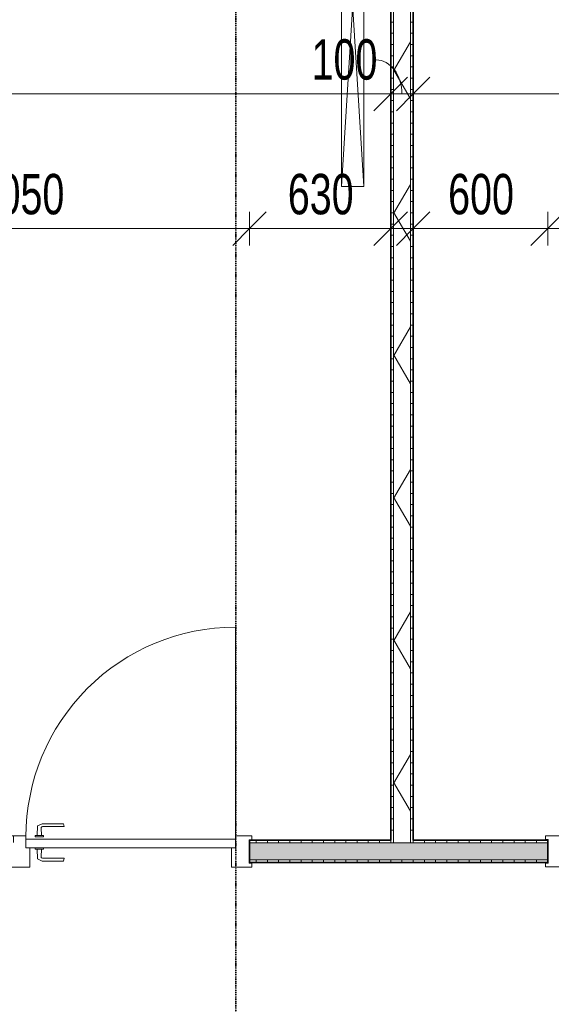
# Model space of a CAD drawing. Header units: millimetres. Extents: x -80560 to 110805, y -11020 to 52719.
# Tile 85 of 182: x 42290 to 44661, y 39018 to 43406. Entities that reach past the tile are written whole.
import ezdxf

# ---------------------------------------------------------------- set-up
doc = ezdxf.new("R2010")
doc.units = ezdxf.units.MM
doc.linetypes.add('DASHDOT2', pattern=[8, 4, -2, 0, -2])
for name, color, linetype, lineweight in [('A-ANNO-DIMS', 211, 'Continuous', 9), ('A-ANNO-DIMS-100', 211, 'Continuous', 9), ('A-DOOR', 31, 'Continuous', 18), ('A-GLAZ', 151, 'Continuous', 18), ('A-WALL', 113, 'Continuous', 35), ('A-WALL-PATT', 111, 'Continuous', 35), ('E-ELEC-EQPM', 71, 'Continuous', 18), ('G-ANNO-SYMB', 111, 'Continuous', 9), ('I-WALL', 2, 'Continuous', 18)]:
    doc.layers.add(name, color=color, linetype=linetype, lineweight=lineweight)
doc.styles.add('Arial_6', font='arial.ttf', dxfattribs={"width": 0.7, "height": 180})
doc.dimstyles.new('n3o_1_8', dxfattribs={"dimscale": 304.8, "dimtxt": 183.646692, "dimasz": 0.492126, "dimexe": 0.246063, "dimexo": 0.0625, "dimgap": 0.032808, "dimtad": 1, "dimdec": 0, "dimdsep": 46, "dimtxsty": 'Arial_6', "dimblk1": 'OBLIQUE', "dimblk2": 'OBLIQUE', "dimsah": 1, "dimcen": 0.09, "dimdle": 0.246063, "dimazin": 0, "dimtfac": 1, "dimtdec": 4, "dimtix": 1, "dimtmove": 0, "dimatfit": 3, "dimfxl": 0.246063, "dimfxlon": 1, "dimtvp": 1, "dimtolj": 1, "dimtzin": 0, "dimarcsym": 2})
doc.dimstyles.new('n3o_1_8_1', dxfattribs={"dimscale": 304.8, "dimtxt": 183.646692, "dimasz": 0.492126, "dimexe": 0.246063, "dimexo": 0.0625, "dimgap": 0.032808, "dimtad": 1, "dimdec": 0, "dimdsep": 46, "dimtxsty": 'Arial_6', "dimblk1": 'OBLIQUE', "dimblk2": 'OBLIQUE', "dimsah": 1, "dimcen": 0.09, "dimdle": 0.246063, "dimazin": 0, "dimtfac": 1, "dimtdec": 4, "dimtix": 1, "dimtmove": 1, "dimatfit": 3, "dimfxl": 0.246063, "dimfxlon": 1, "dimtvp": 1, "dimtolj": 1, "dimtzin": 0, "dimarcsym": 2})
doc.dimstyles.new('n3o_1_8_3', dxfattribs={"dimscale": 304.8, "dimtxt": 183.646692, "dimasz": 0.492126, "dimexe": 0.246063, "dimexo": 0.0625, "dimgap": 0.032808, "dimtad": 1, "dimdec": 0, "dimdsep": 46, "dimtxsty": 'Arial_6', "dimblk1": 'OBLIQUE', "dimblk2": 'OBLIQUE', "dimsah": 1, "dimcen": 0.09, "dimdle": 0.246063, "dimazin": 0, "dimtfac": 1, "dimtdec": 4, "dimtix": 1, "dimtmove": 0, "dimatfit": 3, "dimfxl": 0.246063, "dimfxlon": 1, "dimtvp": 1, "dimtolj": 1, "dimtzin": 0, "dimarcsym": 2})
pattern_1 = [(3e-13, (43944.82, 43794.75), (-2e-13, 50), [])]
pattern_2 = [(270, (46544.82, 39750), (50, 2e-13), [])]

# ---------------------------------------------------------------- blocks, each defined once
blk = doc.blocks.new('82_apparaat_rechthoekig_met clearance - Digiboard-30673038-DO_02 tweede verdieping')
at = {"layer": 'E-ELEC-EQPM'}
for p, q in [((50, 800), (-50, 800)), ((-50, 800), (-50, -800)), ((50, 800), (-50, 800)), ((-50, 800), (-50, -800)), ((50, -800), (-50, 800)), ((-50, -800), (50, 800)), ((50, 800), (-50, 800)), ((-50, 800), (-50, -800)), ((50, -800), (50, 800)), ((50, -800), (50, 800)), ((50, -800), (50, 800)), ((-50, -800), (50, -800)), ((-50, -800), (50, -800)), ((-50, -800), (50, -800))]:
    blk.add_line(p, q, dxfattribs=at)
blk = doc.blocks.new('32_n3o_deur_enkel met zijlicht - 90x139_17_K_930_2410x2070_deur glasstrook-V366-DO_02 tweede verdieping')
at = {"layer": 'A-GLAZ'}
for p, q in [((-962, 69), (-1035, 69)), ((-1035, 69), (-1035, 52)), ((-1035, 52), (-1023, 52)), ((-1023, 52), (-1023, -53)), ((-962, 39), (-962, 69)), ((-962, 69), (-790, 69)), ((-790, 69), (-28, 69)), ((28, 69), (-28, 69)), ((-28, 69), (-28, 39)), ((28, 55), (28, 69)), ((1035, 69), (962, 69)), ((962, 69), (962, 55)), ((1023, -53), (1023, 52)), ((1023, 52), (1035, 52)), ((1035, 52), (1035, 69)), ((-945, -70), (-945, 15)), ((-45, 15), (-45, -70)), ((45, -70), (45, 15)), ((945, 15), (945, -70)), ((-1023, -53), (-1035, -53)), ((-1035, -53), (-1035, -70)), ((-1035, -70), (-945, -70)), ((-45, -70), (-945, -70)), ((-45, -70), (45, -70)), ((945, -70), (1035, -70)), ((1035, -53), (1023, -53)), ((1035, -70), (1035, -53))]:
    blk.add_line(p, q, dxfattribs=at)
blk = doc.blocks.new('30_n3o_deur_dicht - 40mm_draai_LS-31987334-DO_02 tweede verdieping')
at = {"layer": 'A-DOOR'}
for p, q in [((0, 40), (-934, 40)), ((-934, 40), (-934, 0)), ((-934, 0), (0, 0)), ((0, 0), (0, 40))]:
    blk.add_line(p, q, dxfattribs=at)
blk = doc.blocks.new('30_n3o_beslag_deurkruk_met_schild - std-875116-DO_02 tweede verdieping')
at = {"layer": 'A-DOOR'}
for p, q in [((-18.5, 0), (-18.5, -5)), ((18.5, -5), (18.5, 0)), ((-18.5, -5), (18.5, -5)), ((-7.8, -48.4), (-10, -5)), ((10, -5), (8.3, -39.7)), ((12.7, -58), (-7.8, -48.4)), ((108, -58), (12.7, -58)), ((13.3, -45), (111, -45)), ((111, -45), (108, -58))]:
    blk.add_line(p, q, dxfattribs=at)
at = {"layer": 'A-DOOR', "flags": 128}
blk.add_lwpolyline([(8.3, -39.7), (8.6, -41.7), (9.6, -43.4), (11.3, -44.6), (13.3, -45)], dxfattribs=at)
blk = doc.blocks.new('30_n3o_beslag_deurkruk_met_schild - std-V363-DO_02 tweede verdieping')
at = {"layer": 'A-DOOR'}
for p, q in [((-10, 5), (-7.8, 48.4)), ((-7.8, 48.4), (12.7, 58)), ((12.7, 58), (108, 58)), ((111, 45), (13.3, 45)), ((108, 58), (111, 45)), ((18.5, 5), (-18.5, 5)), ((-18.5, 5), (-18.5, 0)), ((8.3, 39.7), (10, 5)), ((18.5, 0), (18.5, 5)), ((-18.5, 0), (18.5, 0))]:
    blk.add_line(p, q, dxfattribs=at)
at = {"layer": 'A-DOOR', "flags": 128}
blk.add_lwpolyline([(13.3, 45), (11.3, 44.6), (9.6, 43.4), (8.6, 41.7), (8.3, 39.7)], dxfattribs=at)
blk = doc.blocks.new('00_n3o_symbool_swingangle - std-31745489-DO_02 tweede verdieping')
at = {"layer": 'A-DOOR'}
blk.add_line((-415, -10), (-415, -944), dxfattribs=at)
blk.add_arc((-415, -10), 934, 270, 0, dxfattribs=at)
blk = doc.blocks.new('32_n3o_raam_h1xb2 - 90x139_25_K_2410x2070-V367-DO_02 tweede verdieping')
at = {"layer": 'A-GLAZ'}
for p, q in [((-1035, 69.5), (-1035, 52.5)), ((-962, 69.5), (-1035, 69.5)), ((-1035, 52.5), (-1023, 52.5)), ((-1023, 52.5), (-1023, -52.5)), ((-962, 39.5), (-962, 69.5)), ((-962, 69.5), (-510, 69.5)), ((-510, 69.5), (-28, 69.5)), ((28, 69.5), (-28, 69.5)), ((-28, 69.5), (-28, 39.5)), ((28, 39.5), (28, 69.5)), ((28, 69.5), (740, 69.5)), ((740, 69.5), (962, 69.5)), ((1035, 69.5), (962, 69.5)), ((962, 69.5), (962, 39.5)), ((1023, -52.5), (1023, 52.5)), ((1023, 52.5), (1035, 52.5)), ((1035, 52.5), (1035, 69.5)), ((-945, -69.5), (-945, 15.5)), ((-45, 15.5), (-45, -69.5)), ((45, -69.5), (45, 15.5)), ((945, 15.5), (945, -69.5)), ((-1023, -52.5), (-1035, -52.5)), ((-1035, -52.5), (-1035, -69.5)), ((-1035, -69.5), (-945, -69.5)), ((-45, -69.5), (-945, -69.5)), ((-45, -69.5), (45, -69.5)), ((945, -69.5), (45, -69.5)), ((945, -69.5), (1035, -69.5)), ((1035, -52.5), (1023, -52.5)), ((1035, -69.5), (1035, -52.5))]:
    blk.add_line(p, q, dxfattribs=at)
blk = doc.blocks.new('DIMBLOCK176-DO_02 tweede verdieping')
at = {"layer": 'A-ANNO-DIMS-100'}
for p, q in [((36055.3, 43074.8), (36130.3, 43149.8)), ((36055.3, 43149.8), (36055.3, 42999.8)), ((36055.3, 43074.8), (36055.3, 43149.8)), ((43944.8, 43074.8), (44019.8, 43149.8)), ((43944.8, 43149.8), (43944.8, 42999.8)), ((43944.8, 43074.8), (43944.8, 43149.8)), ((35980.3, 43074.8), (43944.8, 43074.8)), ((36055.3, 43074.8), (35980.3, 42999.8)), ((43944.8, 43074.8), (43869.8, 42999.8))]:
    blk.add_line(p, q, dxfattribs=at)
at = {"layer": 'A-ANNO-DIMS-100', "color": 0, "insert": (39807.9, 43318.5), "char_height": 180, "width": 461.094, "attachment_point": 1, "line_spacing_factor": 0.941778, "style": 'Arial_6'}
blk.add_mtext('7890', dxfattribs=at)
blk = doc.blocks.new('_Oblique')
at = {"color": 0, "linetype": 'ByBlock', "lineweight": -2}
blk.add_line((-0.5, -0.5), (0.5, 0.5), dxfattribs=at)
blk = doc.blocks.new('DIMBLOCK177-DO_02 tweede verdieping')
at = {"layer": 'A-ANNO-DIMS-100'}
for p, q in [((43944.8, 43074.8), (44019.8, 43149.8)), ((43944.8, 43149.8), (43944.8, 42999.8)), ((43944.8, 43074.8), (43944.8, 43149.8)), ((44044.8, 43074.8), (44119.8, 43149.8)), ((44044.8, 43149.8), (44044.8, 42999.8)), ((44044.8, 43074.8), (44044.8, 43149.8)), ((43944.8, 43074.8), (43869.8, 42999.8)), ((43944.8, 43074.8), (44044.8, 43074.8)), ((44044.8, 43074.8), (43969.8, 42999.8))]:
    blk.add_line(p, q, dxfattribs=at)
blk.add_ellipse((43880, 43074.8), major_axis=(0, 151.3), ratio=0.759026, start_param=4.712389, end_param=6.283185, dxfattribs=at)
at = {"layer": 'A-ANNO-DIMS-100', "color": 0, "insert": (43591.8, 43318.5), "char_height": 180, "width": 345.821, "attachment_point": 1, "line_spacing_factor": 0.941778, "style": 'Arial_6'}
blk.add_mtext('100', dxfattribs=at)
blk = doc.blocks.new('DIMBLOCK178-DO_02 tweede verdieping')
at = {"layer": 'A-ANNO-DIMS-100'}
for p, q in [((44044.8, 43074.8), (44119.8, 43149.8)), ((44044.8, 43149.8), (44044.8, 42999.8)), ((44044.8, 43074.8), (44044.8, 43149.8)), ((51844.8, 43074.8), (51919.8, 43149.8)), ((51844.8, 43149.8), (51844.8, 42999.8)), ((51844.8, 43074.8), (51844.8, 43149.8)), ((44044.8, 43074.8), (43969.8, 42999.8)), ((44044.8, 43074.8), (51844.8, 43074.8)), ((51844.8, 43074.8), (51769.8, 42999.8))]:
    blk.add_line(p, q, dxfattribs=at)
at = {"layer": 'A-ANNO-DIMS-100', "color": 0, "insert": (47752.7, 43318.5), "char_height": 180, "width": 461.094, "attachment_point": 1, "line_spacing_factor": 0.941778, "style": 'Arial_6'}
blk.add_mtext('7800', dxfattribs=at)
blk = doc.blocks.new('DIMBLOCK407-DO_02 tweede verdieping')
at = {"layer": 'A-ANNO-DIMS-100'}
for p, q in [((41264.8, 42474.8), (41339.8, 42549.8)), ((41264.8, 42399.8), (41264.8, 42549.8)), ((43314.8, 42474.8), (43389.8, 42549.8)), ((43314.8, 42399.8), (43314.8, 42549.8)), ((41264.8, 42474.8), (41189.8, 42399.8)), ((41264.8, 42474.8), (43314.8, 42474.8)), ((41264.8, 42474.8), (41264.8, 42399.8)), ((43314.8, 42474.8), (43239.8, 42399.8)), ((43314.8, 42474.8), (43314.8, 42399.8))]:
    blk.add_line(p, q, dxfattribs=at)
at = {"layer": 'A-ANNO-DIMS-100', "color": 0, "insert": (42097.7, 42718.5), "char_height": 180, "width": 461.094, "attachment_point": 1, "line_spacing_factor": 0.941778, "style": 'Arial_6'}
blk.add_mtext('2050', dxfattribs=at)
blk = doc.blocks.new('DIMBLOCK408-DO_02 tweede verdieping')
at = {"layer": 'A-ANNO-DIMS-100'}
for p, q in [((43314.8, 42474.8), (43389.8, 42549.8)), ((43314.8, 42399.8), (43314.8, 42549.8)), ((43944.8, 42474.8), (44019.8, 42549.8)), ((43944.8, 42549.8), (43944.8, 42399.8)), ((43944.8, 42474.8), (43944.8, 42549.8)), ((43314.8, 42474.8), (43239.8, 42399.8)), ((43314.8, 42474.8), (44019.8, 42474.8)), ((43314.8, 42474.8), (43314.8, 42399.8)), ((43944.8, 42474.8), (43869.8, 42399.8))]:
    blk.add_line(p, q, dxfattribs=at)
at = {"layer": 'A-ANNO-DIMS-100', "color": 0, "insert": (43485.7, 42718.5), "char_height": 180, "width": 345.821, "attachment_point": 1, "line_spacing_factor": 0.941778, "style": 'Arial_6'}
blk.add_mtext('630', dxfattribs=at)
blk = doc.blocks.new('DIMBLOCK409-DO_02 tweede verdieping')
at = {"layer": 'A-ANNO-DIMS-100'}
for p, q in [((44044.8, 42474.8), (44119.8, 42549.8)), ((44044.8, 42549.8), (44044.8, 42399.8)), ((44044.8, 42474.8), (44044.8, 42549.8)), ((44644.8, 42474.8), (44719.8, 42549.8)), ((44644.8, 42399.8), (44644.8, 42549.8)), ((43969.8, 42474.8), (44644.8, 42474.8)), ((44044.8, 42474.8), (43969.8, 42399.8)), ((44644.8, 42474.8), (44569.8, 42399.8)), ((44644.8, 42474.8), (44644.8, 42399.8))]:
    blk.add_line(p, q, dxfattribs=at)
at = {"layer": 'A-ANNO-DIMS-100', "color": 0, "insert": (44200.7, 42718.5), "char_height": 180, "width": 345.821, "attachment_point": 1, "line_spacing_factor": 0.941778, "style": 'Arial_6'}
blk.add_mtext('600', dxfattribs=at)
blk = doc.blocks.new('DIMBLOCK410-DO_02 tweede verdieping')
at = {"layer": 'A-ANNO-DIMS-100'}
for p, q in [((44644.8, 42474.8), (44719.8, 42549.8)), ((44644.8, 42399.8), (44644.8, 42549.8)), ((46694.8, 42474.8), (46769.8, 42549.8)), ((46694.8, 42399.8), (46694.8, 42549.8)), ((44644.8, 42474.8), (44569.8, 42399.8)), ((44644.8, 42474.8), (46694.8, 42474.8)), ((44644.8, 42474.8), (44644.8, 42399.8)), ((46694.8, 42474.8), (46619.8, 42399.8)), ((46694.8, 42474.8), (46694.8, 42399.8))]:
    blk.add_line(p, q, dxfattribs=at)
at = {"layer": 'A-ANNO-DIMS-100', "color": 0, "insert": (45477.7, 42718.5), "char_height": 180, "width": 461.094, "attachment_point": 1, "line_spacing_factor": 0.941778, "style": 'Arial_6'}
blk.add_mtext('2050', dxfattribs=at)

msp = doc.modelspace()

# ---------------------------------------------------------------- hatches: boundary and pattern name
at = {"layer": 'A-WALL-PATT', "lineweight": 18}
h = msp.add_hatch(dxfattribs=at)
h.set_pattern_fill('FP_30', color=256, angle=90, style=0, pattern_type=2)
h.set_pattern_definition(pattern_1)
h.paths.add_polyline_path([(43957.3, 39750), (43957.3, 47839.5), (43944.8, 47839.5), (43944.8, 39750)], flags=0)
h = msp.add_hatch(dxfattribs=at)
h.set_pattern_fill('FP_2', color=256, style=0, pattern_type=2)
h.set_pattern_definition([(60, (24894.82, 0), (-274.963, 158.75), []), (120, (24894.82, 0), (-274.963, -158.75), [])])
h.paths.add_polyline_path([(44032.3, 39737.5), (44032.3, 47839.5), (43957.3, 47839.5), (43957.3, 39737.5)], flags=0)
h = msp.add_hatch(dxfattribs=at)
h.set_pattern_fill('FP_30', color=256, angle=90, style=0, pattern_type=2)
h.set_pattern_definition(pattern_1)
h.paths.add_polyline_path([(44032.3, 39750), (44044.8, 39750), (44044.8, 47839.5), (44032.3, 47839.5), (44032.3, 40249.3)], flags=0)
h = msp.add_hatch(dxfattribs=at)
h.set_pattern_fill('FP_94', color=256, angle=-270, style=0, pattern_type=2)
h.set_pattern_definition(pattern_2)
h.paths.add_polyline_path([(51844.8, 39737.5), (51844.8, 39750), (51244.8, 39750), (51244.8, 39737.5), (51280.1, 39737.5)], flags=0)
h.paths.add_polyline_path([(48930.7, 39737.5), (49194.8, 39737.5), (49194.8, 39750), (46694.8, 39750), (46694.8, 39737.5), (47756, 39737.5)], flags=0)
h.paths.add_polyline_path([(44231.9, 39737.5), (44644.8, 39737.5), (44644.8, 39750), (44032.3, 39750), (44032.3, 39737.5)], flags=0)
h.paths.add_polyline_path([(43314.8, 39737.5), (43957.3, 39737.5), (43957.3, 39750), (43314.8, 39750)], flags=0)
h.paths.add_polyline_path([(41264.8, 39737.5), (41264.8, 39750), (41244.8, 39750), (41244.8, 39737.5)], flags=0)
at = {"layer": 'A-WALL-PATT', "lineweight": 5}
h = msp.add_hatch(color=256, dxfattribs=at)
h.paths.add_polyline_path([(51280.1, 39662.5), (51869.8, 39662.5), (51869.8, 39737.5), (51244.8, 39737.5), (51244.8, 39662.5)], flags=0)
h.paths.add_polyline_path([(49194.8, 39662.5), (49194.8, 39737.5), (46694.8, 39737.5), (46694.8, 39662.5), (48930.7, 39662.5)], flags=0)
h.paths.add_polyline_path([(44644.8, 39662.5), (44644.8, 39737.5), (43314.8, 39737.5), (43314.8, 39662.5), (44231.9, 39662.5)], flags=0)
h.paths.add_polyline_path([(41232.3, 39662.5), (41264.8, 39662.5), (41264.8, 39737.5), (41232.3, 39737.5)], flags=0)
at = {"layer": 'A-WALL-PATT', "lineweight": 18}
h = msp.add_hatch(dxfattribs=at)
h.set_pattern_fill('FP_94', color=256, angle=-270, style=0, pattern_type=2)
h.set_pattern_definition(pattern_2)
h.paths.add_polyline_path([(51244.8, 39650), (51844.8, 39650), (51844.8, 39662.5), (51244.8, 39662.5)], flags=0)
h.paths.add_polyline_path([(49194.8, 39650), (49194.8, 39662.5), (46694.8, 39662.5), (46694.8, 39650), (48930.7, 39650)], flags=0)
h.paths.add_polyline_path([(44231.9, 39650), (44644.8, 39650), (44644.8, 39662.5), (43314.8, 39662.5), (43314.8, 39650)], flags=0)
h.paths.add_polyline_path([(41244.8, 39650), (41264.8, 39650), (41264.8, 39662.5), (41244.8, 39662.5)], flags=0)

# ---------------------------------------------------------------- linework, layer by layer
at = {"layer": 'A-WALL', "lineweight": 18}
for p, q in [((43957.3, 47839.5), (43957.3, 39737.5)), ((44032.3, 47839.5), (44032.3, 39737.5)), ((44644.8, 39737.5), (43314.8, 39737.5)), ((44644.8, 39662.5), (43314.8, 39662.5))]:
    msp.add_line(p, q, dxfattribs=at)
at = {"layer": 'G-ANNO-SYMB', "linetype": 'DASHDOT2', "lineweight": 35}
msp.add_line((43253.6, 48623), (43253.6, 38972), dxfattribs=at)
at = {"layer": 'I-WALL', "lineweight": 35}
for p, q in [((43944.8, 47839.5), (43944.8, 39750)), ((44044.8, 39750), (44044.8, 47839.5)), ((43944.8, 39750), (43314.8, 39750)), ((43314.8, 39750), (43314.8, 39650)), ((44644.8, 39750), (44044.8, 39750)), ((44644.8, 39650), (44644.8, 39750)), ((43314.8, 39650), (44644.8, 39650))]:
    msp.add_line(p, q, dxfattribs=at)

# ---------------------------------------------------------------- block references
at = {"layer": 'A-DOOR', "rotation": 180}
msp.add_blockref('00_n3o_symbool_swingangle - std-31745489-DO_02 tweede verdieping', (42836.8, 39755), dxfattribs=at)
at = {"layer": 'A-DOOR'}
for name, p in [('30_n3o_beslag_deurkruk_met_schild - std-V363-DO_02 tweede verdieping', (42377.8, 39765)), ('30_n3o_deur_dicht - 40mm_draai_LS-31987334-DO_02 tweede verdieping', (43251.8, 39715)), ('30_n3o_beslag_deurkruk_met_schild - std-875116-DO_02 tweede verdieping', (42377.8, 39715))]:
    msp.add_blockref(name, p, dxfattribs=at)
at = {"layer": 'A-GLAZ'}
for name, p in [('32_n3o_deur_enkel met zijlicht - 90x139_17_K_930_2410x2070_deur glasstrook-V366-DO_02 tweede verdieping', (42289.8, 39700)), ('32_n3o_raam_h1xb2 - 90x139_25_K_2410x2070-V367-DO_02 tweede verdieping', (45669.8, 39700))]:
    msp.add_blockref(name, p, dxfattribs=at)
at = {"layer": 'E-ELEC-EQPM', "rotation": 180}
msp.add_blockref('82_apparaat_rechthoekig_met clearance - Digiboard-30673038-DO_02 tweede verdieping', (43774.8, 43462.5), dxfattribs=at)

# ---------------------------------------------------------------- dimensions: what is measured, and where the dimension line sits
at = {"layer": 'A-ANNO-DIMS'}
for base, p1, p2, dimstyle, override, picture, middle in [((43944.8189632, 43074.8073536), (36055.3189632, 43149.8073536), (43944.8189632, 43149.8073536), 'n3o_1_8', {"dimpost": '<>', "dimfxl": 7889.5}, 'DIMBLOCK176-DO_02 tweede verdieping', (40000.0689632, 43176.7104919)), ((51844.8, 43074.8), (44044.8, 43149.8), (51844.8, 43149.8), 'n3o_1_8', {"dimpost": '<>', "dimfxl": 7800}, 'DIMBLOCK178-DO_02 tweede verdieping', (47944.8, 43176.7)), ((43314.8, 42474.8), (41264.8, 42399.8), (43314.8, 42399.8), 'n3o_1_8_3', {"dimpost": '<>', "dimfxl": 2050}, 'DIMBLOCK407-DO_02 tweede verdieping', (42289.8, 42576.7)), ((43944.8, 42474.8), (43314.8, 42399.8), (43944.8, 42549.8), 'n3o_1_8_3', {"dimpost": '<>', "dimfxl": 647.610994}, 'DIMBLOCK408-DO_02 tweede verdieping', (43629.8, 42576.8)), ((44644.8, 42474.8), (44044.8, 42549.8), (44644.8, 42399.8), 'n3o_1_8_3', {"dimpost": '<>', "dimfxl": 618.465844}, 'DIMBLOCK409-DO_02 tweede verdieping', (44344.8, 42576.7)), ((46694.8, 42474.8), (44644.8, 42399.8), (46694.8, 42399.8), 'n3o_1_8_3', {"dimpost": '<>', "dimfxl": 2050}, 'DIMBLOCK410-DO_02 tweede verdieping', (45669.8, 42576.7))]:
    dim = msp.add_linear_dim(base=base, p1=p1, p2=p2, dimstyle=dimstyle, override=override, dxfattribs=at)
    dim.commit()
    dim.dimension.update_dxf_attribs({"geometry": picture, "text_midpoint": middle})
dim = msp.add_linear_dim(base=(44044.8, 43074.8), p1=(43944.8, 43149.8), p2=(44044.8, 43149.8), dimstyle='n3o_1_8_1', override={"dimpost": '<>', "dimfxl": 100}, dxfattribs=at)
dim.commit()
dim.dimension.update_dxf_attribs({"geometry": 'DIMBLOCK177-DO_02 tweede verdieping', "text_midpoint": (43764.7, 43198.5), "dimtype": 160})

doc.saveas('drawing.dxf')
